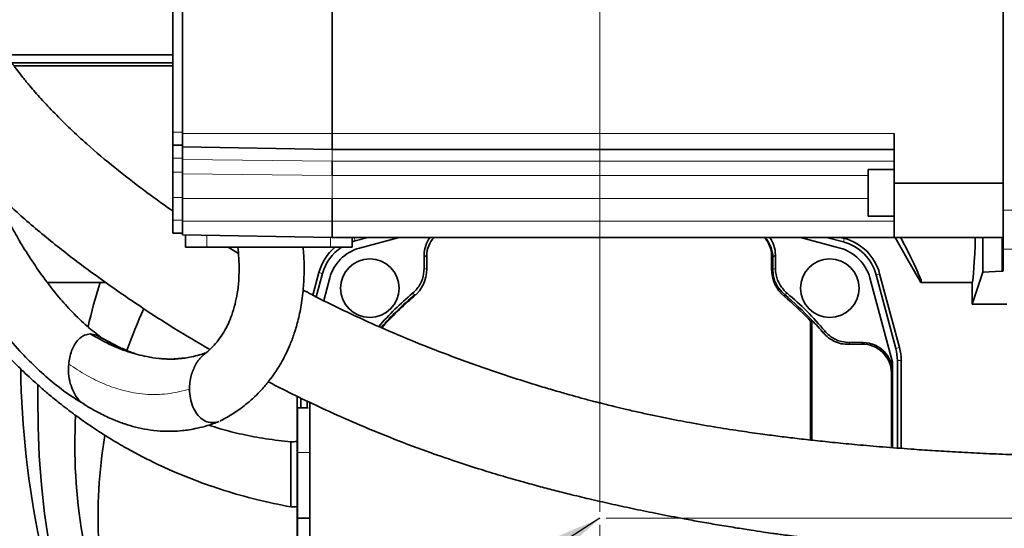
# Model space of a CAD drawing. Header units: millimetres. Extents: x 0 to 12429, y 0 to 8400.
# Tile 50 of 133: x 1611 to 2217, y 6561 to 6873. Entities that reach past the tile are written whole.
import ezdxf

# ---------------------------------------------------------------- set-up
doc = ezdxf.new("R2010")
doc.units = ezdxf.units.MM
doc.header["$LTSCALE"] = 20
doc.header["$PDSIZE"] = -1
doc.styles.add('SLDTEXTSTYLE0', font='TXT', dxfattribs={"width": 0.605})
doc.dimstyles.new('SLDDIMSTYLE11', dxfattribs={"dimtxt": 70, "dimasz": 70, "dimexe": 0, "dimexo": 0.0625, "dimgap": 17.5, "dimtad": 1, "dimdec": 1, "dimlfac": 0.5, "dimrnd": 1e-09, "dimzin": 12, "dimdsep": 46, "dimtxsty": 'SLDTEXTSTYLE0', "dimsah": 1, "dimcen": 0.09, "dimadec": 0, "dimazin": 3, "dimtfac": 1, "dimtmove": 0, "dimatfit": 0, "dimfxl": 1, "dimfrac": 2, "dimtolj": 1, "dimtzin": 12, "dimarcsym": 0})
doc.dimstyles.new('SLDDIMSTYLE5', dxfattribs={"dimtxt": 0.18, "dimasz": 70, "dimexe": 0, "dimexo": 0.0625, "dimgap": 0, "dimtad": 0, "dimtih": 1, "dimtoh": 1, "dimdec": 0, "dimrnd": 1e-09, "dimzin": 0, "dimdsep": 46, "dimtxsty": 'Standard', "dimsah": 1, "dimcen": 0.09, "dimadec": 0, "dimazin": 0, "dimtfac": 70, "dimtdec": 0, "dimtofl": 0, "dimtmove": 0, "dimatfit": 3, "dimfxl": 1, "dimfrac": 2, "dimtolj": 1, "dimtzin": 0, "dimarcsym": 0})
doc.dimstyles.new('SLDDIMSTYLE9', dxfattribs={"dimtxt": 70, "dimasz": 70, "dimexe": 0, "dimexo": 0.0625, "dimgap": 17.5, "dimtad": 1, "dimdec": 1, "dimlfac": 0.5, "dimrnd": 1e-09, "dimzin": 12, "dimdsep": 46, "dimtxsty": 'SLDTEXTSTYLE0', "dimsah": 1, "dimcen": 0.09, "dimadec": 0, "dimazin": 3, "dimtfac": 1, "dimtofl": 0, "dimtmove": 0, "dimatfit": 3, "dimfxl": 1, "dimfrac": 2, "dimtolj": 1, "dimtzin": 12, "dimarcsym": 0})

# ---------------------------------------------------------------- blocks, each defined once
blk = doc.blocks.new('_D_69')
at = {"color": 7, "linetype": 'Continuous', "lineweight": 0}
for p, q in [((1967.76, 6562.9), (1967.76, 5975.59)), ((2187.76, 6337.9), (2187.76, 5975.59)), ((1967.76, 6005.59), (1847.76, 6005.59)), ((1967.76, 6005.59), (2187.76, 6005.59)), ((2187.76, 6005.59), (2307.76, 6005.59))]:
    blk.add_line(p, q, dxfattribs=at)
at = {"color": 7, "linetype": 'Continuous', "lineweight": 18}
for points in [[(1967.76, 6005.59), (1897.76, 6015.59), (1897.76, 5995.59)], [(2187.76, 6005.59), (2257.76, 5995.59), (2257.76, 6015.59)]]:
    blk.add_solid(points, dxfattribs=at)
at = {"color": 7, "linetype": 'Continuous', "lineweight": 18, "insert": (1997.55, 6095.83), "char_height": 70, "attachment_point": 1, "style": 'SLDTEXTSTYLE0'}
blk.add_mtext('110', dxfattribs=at)
blk = doc.blocks.new('_D_70')
at = {"color": 7, "linetype": 'Continuous', "lineweight": 0}
for p, q in [((1967.76, 6570.9), (1967.76, 7620.71)), ((2147.76, 7244.1), (2147.76, 7620.71)), ((1967.76, 7590.71), (1847.76, 7590.71)), ((1967.76, 7590.71), (2147.76, 7590.71)), ((2147.76, 7590.71), (2267.76, 7590.71))]:
    blk.add_line(p, q, dxfattribs=at)
at = {"color": 7, "linetype": 'Continuous', "lineweight": 18}
for points in [[(1967.76, 7590.71), (1897.76, 7600.71), (1897.76, 7580.71)], [(2147.76, 7590.71), (2217.76, 7580.71), (2217.76, 7600.71)]]:
    blk.add_solid(points, dxfattribs=at)
at = {"color": 7, "linetype": 'Continuous', "lineweight": 18, "insert": (2004.29, 7680.95), "char_height": 70, "attachment_point": 1, "style": 'SLDTEXTSTYLE0'}
blk.add_mtext('90', dxfattribs=at)
blk = doc.blocks.new('_D_71')
at = {"color": 7, "linetype": 'Continuous', "lineweight": 0}
for p, q in [((1967.76, 7745.95), (1967.76, 7900.71)), ((2361.76, 6654.1), (2361.76, 7900.71)), ((1967.76, 7870.71), (2361.76, 7870.71)), ((1967.76, 6570.9), (1967.76, 7715.47))]:
    blk.add_line(p, q, dxfattribs=at)
at = {"color": 7, "linetype": 'Continuous', "lineweight": 18}
for points in [[(1967.76, 7870.71), (2037.76, 7860.71), (2037.76, 7880.71)], [(2361.76, 7870.71), (2291.76, 7880.71), (2291.76, 7860.71)]]:
    blk.add_solid(points, dxfattribs=at)
at = {"color": 7, "linetype": 'Continuous', "lineweight": 18, "insert": (2084.55, 7960.95), "char_height": 70, "attachment_point": 1, "style": 'SLDTEXTSTYLE0'}
blk.add_mtext('197', dxfattribs=at)
blk = doc.blocks.new('_D_72')
at = {"color": 7, "linetype": 'Continuous', "lineweight": 0}
for p, q in [((1788.96, 7222.9), (3335.92, 7222.9)), ((3305.92, 6566.9), (3305.92, 7222.9)), ((1971.76, 6566.9), (3335.92, 6566.9))]:
    blk.add_line(p, q, dxfattribs=at)
at = {"color": 7, "linetype": 'Continuous', "lineweight": 18}
for points in [[(3305.92, 7222.9), (3295.92, 7152.9), (3315.92, 7152.9)], [(3305.92, 6566.9), (3315.92, 6636.9), (3295.92, 6636.9)]]:
    blk.add_solid(points, dxfattribs=at)
at = {"color": 7, "linetype": 'Continuous', "lineweight": 18, "insert": (3215.68, 6814.69), "char_height": 70, "attachment_point": 1, "rotation": 90, "style": 'SLDTEXTSTYLE0'}
blk.add_mtext('328', dxfattribs=at)
blk = doc.blocks.new('_D_73')
at = {"color": 7, "linetype": 'Continuous', "lineweight": 0}
for p, q in [((3165.92, 6632.9), (3165.92, 6822.17)), ((2382.96, 6632.9), (3195.92, 6632.9)), ((3165.92, 6566.9), (3165.92, 6632.9)), ((1971.76, 6566.9), (3195.92, 6566.9)), ((3165.92, 6566.9), (3165.92, 6446.9))]:
    blk.add_line(p, q, dxfattribs=at)
at = {"color": 7, "linetype": 'Continuous', "lineweight": 18}
for points in [[(3165.92, 6632.9), (3175.92, 6702.9), (3155.92, 6702.9)], [(3165.92, 6566.9), (3155.92, 6496.9), (3175.92, 6496.9)]]:
    blk.add_solid(points, dxfattribs=at)
at = {"color": 7, "linetype": 'Continuous', "lineweight": 18, "insert": (3075.68, 6715.23), "char_height": 70, "attachment_point": 1, "rotation": 90, "style": 'SLDTEXTSTYLE0'}
blk.add_mtext('33', dxfattribs=at)
blk = doc.blocks.new('_D_74')
at = {"color": 7, "linetype": 'Continuous', "lineweight": 0}
for p, q in [((3305.92, 6566.9), (3305.92, 6686.9)), ((1971.76, 6566.9), (3335.92, 6566.9)), ((3305.92, 6566.9), (3305.92, 6362.9)), ((1772.76, 6362.9), (3335.92, 6362.9)), ((3305.92, 6362.9), (3305.92, 6242.9))]:
    blk.add_line(p, q, dxfattribs=at)
at = {"color": 7, "linetype": 'Continuous', "lineweight": 18}
for points in [[(3305.92, 6566.9), (3315.92, 6636.9), (3295.92, 6636.9)], [(3305.92, 6362.9), (3295.92, 6292.9), (3315.92, 6292.9)]]:
    blk.add_solid(points, dxfattribs=at)
at = {"color": 7, "linetype": 'Continuous', "lineweight": 18, "insert": (3215.68, 6384.69), "char_height": 70, "attachment_point": 1, "rotation": 90, "style": 'SLDTEXTSTYLE0'}
blk.add_mtext('102', dxfattribs=at)

msp = doc.modelspace()

# ---------------------------------------------------------------- linework, layer by layer
at = {"color": 7, "linetype": 'Continuous', "lineweight": 35}
for p, q in [((2215.757254, 6982.79251), (2215.757254, 6756.342782)), ((1705.157283, 6804.204477), (1705.157283, 6946.204437)), ((1711.15728, 6803.567661), (1711.15728, 6945.567621)), ((1803.157273, 6803.567661), (1803.157273, 6945.567621)), ((1705.157283, 6851.897968), (1602.570924, 6851.897968)), ((1606.100152, 6846.897973), (1705.157283, 6846.897973)), ((1705.157283, 6845.010413), (1607.48412, 6845.010413)), ((1705.157283, 6796.204461), (1705.157283, 6804.204477)), ((1711.15728, 6795.17342), (1711.15728, 6803.567661)), ((1803.157273, 6793.567552), (1803.157273, 6803.567661)), ((2148.757282, 6772.903217), (2148.757282, 6803.567661)), ((1705.157283, 6796.204461), (1711.15728, 6796.204461)), ((1705.157283, 6788.284434), (1705.157283, 6796.204461)), ((1711.15728, 6795.17342), (1803.157273, 6793.567552)), ((1711.15728, 6787.395372), (1711.15728, 6795.17342)), ((2148.757282, 6793.567552), (1803.157273, 6793.567552)), ((1705.157283, 6779.751195), (1705.157283, 6788.284434)), ((1711.15728, 6778.722777), (1711.15728, 6787.395372)), ((1803.157273, 6777.586593), (1803.157273, 6786.367549)), ((1705.157283, 6764.204516), (1705.157283, 6779.751195)), ((1711.15728, 6763.435616), (1711.15728, 6778.722777)), ((2148.757282, 6781.422152), (2132.757249, 6781.422152)), ((2132.757249, 6767.037167), (2132.757249, 6781.422152)), ((2215.757254, 6772.903217), (2148.757282, 6772.903217)), ((2148.757282, 6772.903217), (2148.757282, 6739.567651)), ((2132.757249, 6752.652182), (2132.757249, 6767.037167)), ((1705.157283, 6750.204457), (1705.157283, 6764.204516)), ((1711.15728, 6749.567641), (1711.15728, 6763.435616)), ((1803.157273, 6749.567641), (1803.157273, 6763.435616)), ((2132.757249, 6752.652182), (2148.757282, 6752.652182)), ((2215.757254, 6756.342782), (2215.757254, 6732.375635)), ((1705.157283, 6742.204441), (1705.157283, 6750.204457)), ((1711.15728, 6741.173519), (1711.15728, 6749.567641)), ((1803.157273, 6739.567651), (1803.157273, 6749.567641)), ((1705.157283, 6742.204441), (1711.15728, 6742.204441)), ((1711.15728, 6741.173519), (1803.157273, 6739.567651)), ((1712.904382, 6733.567609), (1712.904382, 6741.143002)), ((2148.757282, 6739.567651), (1803.157273, 6739.567651)), ((1815.41017, 6733.567609), (1815.41017, 6739.567651)), ((1815.41017, 6739.293589), (1816.326949, 6739.567651)), ((1817.310217, 6737.446441), (1815.41017, 6736.865534)), ((1825.22631, 6739.567651), (1817.310217, 6737.446441)), ((1844.399991, 6739.567651), (1820.008191, 6733.031882)), ((2115.506354, 6733.031882), (2091.114583, 6739.567651)), ((2117.53315, 6736.775293), (2107.112112, 6739.567651)), ((2116.021576, 6739.567651), (2118.129971, 6739.002718)), ((2148.757282, 6739.567651), (2215.757254, 6739.567651)), ((2156.624797, 6726.897968), (2149.309996, 6739.567651)), ((2203.269365, 6718.291415), (2203.269365, 6739.567651)), ((1726.141828, 6733.567609), (1712.904382, 6733.567609)), ((1802.172723, 6733.567609), (1726.141828, 6733.567609)), ((1745.452288, 6729.763879), (1739.129486, 6733.567609)), ((1815.41017, 6733.567609), (1802.172723, 6733.567609)), ((1859.757277, 6728.900685), (1859.757277, 6728.897943)), ((1859.757277, 6728.897943), (1859.757277, 6720.572962)), ((1861.363146, 6720.178856), (1861.363146, 6728.503837)), ((2073.363128, 6728.503837), (2073.363128, 6720.178856)), ((2075.757268, 6728.897943), (2075.757268, 6728.900685)), ((2075.757268, 6720.572962), (2075.757268, 6728.897943)), ((2215.757254, 6732.375635), (2215.757254, 6718.997969)), ((2074.1514, 6719.817294), (2074.1514, 6727.294816)), ((2165.285054, 6711.897983), (2156.624797, 6726.897968)), ((1791.266712, 6704.078569), (1794.981393, 6717.941894)), ((1797.208759, 6717.345013), (1793.373677, 6703.032388)), ((1859.757277, 6720.572962), (1859.757277, 6720.571531)), ((2075.757268, 6720.571531), (2075.757268, 6720.572962)), ((2149.790886, 6671.306028), (2137.634638, 6716.673865)), ((2139.862004, 6717.270626), (2152.018252, 6671.902909)), ((2196.68788, 6698.530926), (2203.269365, 6718.291415)), ((2215.054336, 6718.909039), (2203.269365, 6718.291415)), ((1660.431604, 6711.897983), (1628.027583, 6711.897983)), ((1660.431604, 6711.897983), (1663.969341, 6711.897983)), ((1801.623407, 6714.647068), (1797.907981, 6700.781001)), ((2147.757295, 6662.897958), (2133.891168, 6714.647068)), ((2196.68788, 6711.897983), (2165.285054, 6711.897983)), ((2196.68788, 6711.897983), (2196.68788, 6698.530926)), ((1852.558258, 6705.206289), (1852.557275, 6705.205454)), ((2082.957271, 6705.205454), (2082.956317, 6705.206289)), ((2218.124392, 6698.530926), (2196.68788, 6698.530926)), ((2096.259716, 6689.262404), (2097.363117, 6688.103809)), ((2097.363117, 6688.103809), (2097.363117, 6615.022554)), ((2098.151389, 6688.642992), (2098.256114, 6688.684239)), ((2098.151389, 6688.642992), (2098.151389, 6614.933743)), ((2098.256114, 6688.684239), (2098.256114, 6614.921941)), ((1658.227595, 6679.558887), (1654.367681, 6680.240406)), ((2106.065574, 6682.096972), (2106.06474, 6682.097925)), ((1672.491821, 6671.853198), (1661.226707, 6677.872552)), ((2120.911899, 6673.792257), (2128.791871, 6673.929824)), ((2121.432248, 6674.897923), (2121.430817, 6674.897923)), ((2129.757288, 6674.897923), (2121.432248, 6674.897923)), ((2129.76003, 6674.897923), (2129.757288, 6674.897923)), ((1681.697729, 6668.241634), (1676.488641, 6670.107736)), ((1692.3662, 6665.731205), (1690.154108, 6666.181935)), ((1723.520937, 6666.903032), (1724.091935, 6667.315616)), ((1724.250558, 6667.545809), (1723.672199, 6667.392863)), ((2147.757295, 6656.900658), (2147.757295, 6662.897958)), ((2150.759521, 6610.075845), (2150.759521, 6663.94843)), ((2153.065446, 6663.94843), (2153.065446, 6609.899058)), ((2147.108856, 6656.252279), (2147.108856, 6610.355629)), ((2147.757295, 6656.897916), (2147.757295, 6656.900658)), ((2147.757295, 6610.305919), (2147.757295, 6656.897916)), ((1781.598049, 6469.847573), (1781.598049, 6641.889824)), ((1783.903989, 6640.746488), (1783.903989, 6634.897961)), ((1787.75728, 6638.920321), (1787.75728, 6634.897961)), ((1789.363149, 6476.503863), (1789.363149, 6638.166322)), ((1788.455489, 6634.897961), (1781.757283, 6634.897961)), ((1781.757283, 6607.340826), (1781.757283, 6634.897961)), ((1777.757275, 6613.761558), (1777.757275, 6602.786555)), ((1781.757283, 6566.898002), (1781.757283, 6607.340826)), ((1777.757275, 6602.786555), (1777.757275, 6573.931946)), ((1781.757283, 6566.898002), (1789.350095, 6566.898002)), ((1781.757283, 6526.455058), (1781.757283, 6566.898002))]:
    msp.add_line(p, q, dxfattribs=at)
at = {"color": 8, "linetype": 'Continuous', "lineweight": 18}
for p, q in [((1705.157283, 6804.204477), (1711.15728, 6804.204477)), ((1711.15728, 6803.567661), (1803.157273, 6803.567661)), ((2148.757282, 6803.567661), (1803.157273, 6803.567661)), ((1803.157273, 6786.367549), (1803.157273, 6793.567552)), ((1705.157283, 6788.284434), (1711.15728, 6788.284434)), ((1711.15728, 6787.395372), (1803.157273, 6786.367549)), ((2148.757282, 6786.367549), (1803.157273, 6786.367549)), ((1705.157283, 6779.751195), (1711.15728, 6779.751195)), ((1711.15728, 6778.722777), (1803.157273, 6777.586593)), ((2132.757249, 6777.586593), (1803.157273, 6777.586593)), ((1803.157273, 6763.435616), (1803.157273, 6777.586593)), ((1705.157283, 6764.204516), (1711.15728, 6764.204516)), ((1711.15728, 6763.435616), (1803.157273, 6763.435616)), ((2132.757249, 6763.435616), (1803.157273, 6763.435616)), ((2300.827506, 6756.342782), (2215.757254, 6756.342782)), ((1705.157283, 6750.204457), (1711.15728, 6750.204457)), ((1711.15728, 6749.567641), (1803.157273, 6749.567641)), ((2148.757282, 6749.567641), (1803.157273, 6749.567641)), ((1726.141828, 6733.567609), (1726.141828, 6740.911974)), ((1802.172723, 6733.567609), (1802.172723, 6739.584817)), ((1816.741857, 6739.567651), (1817.310217, 6737.446441)), ((2118.129971, 6739.002718), (2117.53315, 6736.775293)), ((2215.054336, 6718.909039), (2215.054336, 6739.567651)), ((1861.363146, 6727.294816), (1859.757277, 6728.900685)), ((2075.757268, 6728.900685), (2074.1514, 6727.294816)), ((2295.873049, 6732.375635), (2215.757254, 6732.375635)), ((1794.981393, 6717.941894), (1797.208759, 6717.345013)), ((2139.862004, 6717.270626), (2137.634638, 6716.673865)), ((2128.791871, 6673.929824), (2129.76003, 6674.897923)), ((2152.018252, 6671.902909), (2149.790886, 6671.306028)), ((2153.065446, 6663.94843), (2150.759521, 6663.94843)), ((2147.757295, 6656.900658), (2147.108856, 6656.252279)), ((1781.757283, 6607.340826), (1789.119038, 6607.340826))]:
    msp.add_line(p, q, dxfattribs=at)
at = {"color": 7, "linetype": 'Continuous', "lineweight": 35, "flags": 128}
for points in [[(2152.803066, 6739.567651), (2153.752389, 6737.730159), (2156.486097, 6732.382549), (2158.86772, 6727.631582), (2160.891059, 6723.489298), (2162.550989, 6719.966306), (2163.843337, 6717.071547), (2164.764765, 6714.812411), (2165.313008, 6713.194622), (2165.486577, 6712.222351), (2165.285054, 6711.897983)], [(2196.68788, 6711.897983), (2196.924868, 6712.259664), (2197.1612, 6713.343991), (2197.396162, 6715.147509), (2197.629157, 6717.665447), (2197.859469, 6720.890536), (2198.086443, 6724.813475), (2198.309484, 6729.423298), (2198.527875, 6734.707011), (2198.704365, 6739.567651)], [(1622.081111, 6648.862495), (1621.998745, 6640.884651), (1622.224714, 6623.081817), (1623.01639, 6605.295076), (1624.372977, 6587.542667), (1626.293096, 6569.842352), (1628.774802, 6552.212252), (1631.815585, 6534.670247), (1635.412368, 6517.233981), (1639.561492, 6499.921097), (1644.25877, 6482.749237), (1649.499434, 6465.735807), (1655.278179, 6448.897971)]]:
    msp.add_lwpolyline(points, dxfattribs=at)
at = {"color": 7, "linetype": 'Continuous', "lineweight": 35}
for centre, radius in [((1826.335928, 6708.31928), 17.999994), ((2109.178643, 6708.319297), 18.000008)]:
    msp.add_circle(centre, radius, dxfattribs=at)
for centre, radius, start, end in [((1877.758774, 6728.897522), 18.001497, 143.648619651, 179.989933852), ((1877.363294, 6728.503809), 16.000149, 136.252330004, 179.999901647), ((2057.363181, 6728.503921), 15.999947, 359.999697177, 43.747805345), ((2056.153642, 6727.295406), 17.997757, 359.9981208, 42.990440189), ((2057.756174, 6728.897654), 18.001094, 0.009645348, 36.351801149), ((2110.175674, 6709.316307), 28.427598, 14.999903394, 75.000266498), ((2110.175508, 6709.316244), 30.733699, 14.999837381, 75.000005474), ((1824.667987, 6709.987288), 30.733852, 129.893078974, 164.999807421), ((1824.667521, 6709.987635), 28.427357, 123.954458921, 165.000340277), ((1826.737746, 6707.917554), 26.000316, 105.000406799, 164.999686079), ((2108.776854, 6707.917569), 26.000287, 15.000296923, 74.999703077), ((1839.363409, 6720.178743), 21.999736, 309.791507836, 0.00029435), ((2095.363022, 6720.178842), 21.999894, 179.999962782, 230.208400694), ((2215.150545, 6720.971036), 2.064241, 267.328616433, 287.092401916), ((1973.362864, 6611.961045), 328.501697, 162.288728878, 167.244136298), ((1967.761908, 6566.893339), 180.006524, 129.792009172, 139.067172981), ((1967.759295, 6566.895904), 178.396983, 129.574543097, 138.89873019), ((1967.755885, 6566.895852), 178.396619, 43.03555432, 50.425624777), ((1967.759499, 6566.90051), 179.996623, 39.791644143, 50.208208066), ((1967.361795, 6566.505529), 177.997873, 129.791822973, 138.665058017), ((1967.343094, 6566.483276), 178.028677, 43.603143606, 50.207465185), ((1967.754511, 6566.89905), 308.611715, 155.309879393, 160.48834404), ((1970.862897, 6566.887457), 176.248369, 40.251830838, 43.713438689), ((1650.796401, 6648.742351), 31.699866, 76.442356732, 83.531374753), ((2129.307682, 6656.135744), 17.801555, 0.375079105, 91.660412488), ((2129.757309, 6656.897937), 17.999986, 0.00866055, 89.99133945), ((2122.332515, 6663.948546), 28.427006, 359.999766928, 15.000064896), ((2122.3309, 6663.948447), 30.734546, 359.999967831, 14.999565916), ((2180.634323, 6667.849591), 569.156296, 180.940433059, 202.624810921), ((1973.662655, 6611.82857), 328.81425, 176.82746245, 202.575690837), ((1967.757351, 6566.897942), 308.614768, 170.497682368, 195.274445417)]:
    msp.add_arc(centre, radius, start, end, dxfattribs=at)
for points, knots in [([(1705.157283, 6755.845441), (1704.809578, 6756.080116), (1698.635696, 6760.247033), (1686.688318, 6768.989547), (1669.274486, 6782.37094), (1654.408263, 6794.94906), (1642.139625, 6806.229404), (1632.718632, 6815.520265), (1624.374019, 6824.378903), (1617.911366, 6831.776995), (1613.141422, 6837.599897), (1609.722847, 6841.988354), (1607.012214, 6845.619448), (1604.900017, 6848.547311), (1602.974186, 6851.290243), (1600.669466, 6854.667324), (1597.605973, 6859.346368), (1593.796409, 6865.511336), (1589.605546, 6872.799879), (1585.313575, 6880.900383), (1579.663766, 6892.526802), (1573.032086, 6908.222764), (1566.948344, 6925.515244), (1562.265158, 6940.859385), (1558.912112, 6953.07987), (1556.154834, 6964.139884), (1553.992627, 6973.555549), (1552.330515, 6981.331216), (1551.070247, 6987.637967), (1549.974927, 6993.466973), (1548.854801, 6999.859201), (1547.615467, 7007.645416), (1546.391953, 7016.385057), (1545.293818, 7025.493434), (1543.97017, 7038.27612), (1542.660578, 7054.487444), (1541.532939, 7071.468099), (1540.657312, 7085.341425), (1539.963352, 7096.33275), (1539.225236, 7107.627453), (1538.393774, 7119.81076), (1537.418859, 7133.29971), (1536.217081, 7148.579604), (1534.755446, 7164.97335), (1532.88906, 7181.44653), (1530.844443, 7196.527061), (1528.798581, 7209.935647), (1526.910557, 7221.664638), (1525.535287, 7230.315706), (1524.719374, 7236.132152), (1524.301928, 7239.444366), (1524.025249, 7241.876267), (1523.830579, 7243.782044), (1523.668525, 7245.559654), (1523.531143, 7247.494473), (1523.450663, 7249.308656), (1523.479125, 7250.514647), (1523.491638, 7251.072223), (1523.49347, 7251.15384)], [0, 0, 0, 0, 0.00227727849, 0.0404356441, 0.08033530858, 0.12148806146, 0.14609782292, 0.17079878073, 0.19330201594, 0.21214978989, 0.22411440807, 0.23416077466, 0.24234632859, 0.24871207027, 0.25375907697, 0.26054031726, 0.27090699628, 0.28411767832, 0.29987699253, 0.31654018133, 0.33387408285, 0.37003852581, 0.4089700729, 0.43333558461, 0.45712009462, 0.47775512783, 0.49521086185, 0.50956324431, 0.52091932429, 0.53012451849, 0.54176062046, 0.55614863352, 0.57292374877, 0.58966525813, 0.60595093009, 0.64268578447, 0.67794955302, 0.69833755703, 0.71815014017, 0.73773732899, 0.75978419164, 0.78444382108, 0.81115580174, 0.84299060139, 0.87378892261, 0.90114701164, 0.92560279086, 0.94742081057, 0.96564100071, 0.9731548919, 0.97930479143, 0.98376387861, 0.98644181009, 0.98970453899, 0.99345338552, 0.99697225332, 0.99955680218, 1, 1, 1, 1]), ([(1495.873376, 6958.564295), (1496.70332, 6954.593939), (1498.402454, 6946.465475), (1501.41368, 6934.173179), (1505.253572, 6920.227667), (1510.181493, 6904.687246), (1516.505941, 6887.530594), (1523.33747, 6871.480783), (1530.496401, 6856.56694), (1537.708125, 6843.026287), (1545.228597, 6830.292226), (1552.50977, 6819.086935), (1558.667587, 6810.356473), (1563.598019, 6803.787728), (1567.302982, 6799.068044), (1570.234104, 6795.463562), (1572.678435, 6792.532553), (1575.286025, 6789.471789), (1578.712452, 6785.555932), (1583.304276, 6780.493016), (1589.086085, 6774.387888), (1596.105132, 6767.337717), (1604.125148, 6759.704683), (1616.703325, 6748.35159), (1633.796476, 6734.13092), (1656.484407, 6716.908206), (1680.439525, 6700.126956), (1704.476082, 6684.390235), (1720.436442, 6674.950548), (1727.81952, 6670.583858)], [0, 0, 0, 0, 0.0317639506, 0.0650299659, 0.0990927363, 0.1450276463, 0.1926608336, 0.2422398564, 0.2815729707, 0.3221838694, 0.3623469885, 0.3973528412, 0.4268081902, 0.4459971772, 0.46166888, 0.4737952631, 0.4823794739, 0.4915570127, 0.5052843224, 0.523127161, 0.5450819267, 0.5711285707, 0.6010291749, 0.6317785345, 0.7038129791, 0.7750786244, 0.8547963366, 0.9328304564, 1, 1, 1, 1]), ([(1543.627058, 6785.31815), (1544.469806, 6783.097058), (1547.060713, 6776.268637), (1551.935712, 6764.939723), (1558.192039, 6751.232435), (1565.061968, 6737.467653), (1572.72411, 6723.324311), (1580.983779, 6709.454897), (1590.033444, 6695.783228), (1599.846491, 6682.561951), (1610.100725, 6670.51678), (1620.557451, 6659.816167), (1630.961467, 6650.598288), (1641.04045, 6642.820867), (1647.946845, 6638.649323), (1650.795321, 6636.92881)], [0, 0, 0, 0, 0.0382605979, 0.1176266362, 0.1985794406, 0.2809333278, 0.3653537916, 0.4576131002, 0.5408395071, 0.6293304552, 0.722650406, 0.7954035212, 0.8701139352, 0.9464297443, 1, 1, 1, 1]), ([(1660.909633, 6678.223385), (1658.062205, 6680.407358), (1651.843278, 6685.177264), (1643.314777, 6693.537897), (1634.267916, 6703.598214), (1625.633697, 6714.691856), (1617.598679, 6726.389491), (1610.894375, 6737.210277), (1605.148159, 6747.343049), (1599.570622, 6757.83681), (1596.129665, 6765.221914), (1594.245496, 6769.265784)], [0, 0, 0, 0, 0.0944087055, 0.206193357, 0.3137428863, 0.4505195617, 0.5759176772, 0.6872253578, 0.7855378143, 0.8825666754, 1, 1, 1, 1]), ([(1745.131987, 6733.540429), (1745.350882, 6731.294962), (1745.805961, 6726.626683), (1745.93423, 6719.806666), (1745.679797, 6712.545558), (1744.902322, 6705.52368), (1743.465689, 6698.371346), (1741.627718, 6692.23098), (1739.467018, 6686.938069), (1737.071521, 6682.244661), (1734.182446, 6677.70481), (1731.074015, 6673.831532), (1727.99637, 6670.686478), (1725.854466, 6668.693765), (1724.39311, 6667.644824), (1724.037933, 6667.389883)], [0, 0, 0, 0, 0.0931873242, 0.19373446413, 0.28154161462, 0.39326746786, 0.48518023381, 0.58262899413, 0.65759679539, 0.72108586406, 0.80010888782, 0.87953054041, 0.92570431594, 0.98194271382, 1, 1, 1, 1]), ([(1734.702769, 6626.97853), (1737.356709, 6628.41073), (1742.678223, 6631.282487), (1749.528597, 6636.340435), (1755.167023, 6641.25151), (1759.951964, 6646.117386), (1764.138659, 6651.04394), (1768.102098, 6656.478008), (1771.425483, 6661.781699), (1774.398058, 6667.302271), (1777.085868, 6673.131565), (1779.724416, 6680.038604), (1782.212937, 6688.370506), (1784.319215, 6698.425622), (1785.546949, 6708.761042), (1785.948951, 6719.065688), (1785.849819, 6727.033111), (1785.386534, 6731.959665), (1785.234082, 6733.580841)], [0, 0, 0, 0, 0.0720028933, 0.1443756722, 0.2029243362, 0.2506048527, 0.3073499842, 0.3572883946, 0.4112416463, 0.4568099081, 0.5070655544, 0.5645607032, 0.6333909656, 0.7146778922, 0.8098175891, 0.8817522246, 0.9610883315, 1, 1, 1, 1]), ([(1852.558258, 6705.206289), (1853.53397, 6706.127483), (1856.138638, 6708.586617), (1859.083845, 6713.840757), (1859.532799, 6718.327933), (1859.757277, 6720.571531)], [0, 0, 0, 0, 0.2304664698, 0.6152312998, 1, 1, 1, 1]), ([(2081.408682, 6704.403652), (2079.822515, 6706.005765), (2076.650185, 6709.209986), (2074.465784, 6714.851536), (2074.237818, 6718.452307), (2074.1514, 6719.817294)], [0, 0, 0, 0, 0.3830663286, 0.76613161, 1, 1, 1, 1]), ([(2075.757268, 6720.571531), (2075.84067, 6719.232241), (2076.063309, 6715.657044), (2078.21553, 6710.031388), (2081.376045, 6706.814664), (2082.956317, 6705.206289)], [0, 0, 0, 0, 0.23046924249, 0.6152312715, 1, 1, 1, 1]), ([(1566.534801, 6712.345733), (1569.723423, 6707.837574), (1575.719192, 6699.360592), (1584.77528, 6687.882404), (1593.003453, 6678.172162), (1600.344624, 6670.091671), (1606.967886, 6663.21841), (1612.676008, 6657.603519), (1617.2678, 6653.2877), (1620.704861, 6650.159112), (1624.36872, 6646.903063), (1629.218825, 6642.73559), (1636.251187, 6636.987401), (1645.131954, 6630.19342), (1655.502238, 6622.901253), (1666.182845, 6616.050296), (1676.232409, 6610.156951), (1685.733919, 6605.027409), (1695.454868, 6600.188487), (1706.306999, 6595.261114), (1720.150613, 6589.627146), (1737.015111, 6583.771423), (1756.849626, 6578.119104), (1770.671471, 6575.3202), (1777.757275, 6573.885335)], [0, 0, 0, 0, 0.06382594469, 0.12001603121, 0.16895471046, 0.21094136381, 0.2462028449, 0.27928933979, 0.30349439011, 0.31904933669, 0.33301860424, 0.36015889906, 0.39296876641, 0.43800814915, 0.48939326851, 0.53948242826, 0.58465745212, 0.62404339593, 0.66428874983, 0.71016757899, 0.76179523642, 0.83702073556, 0.9164482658, 1, 1, 1, 1]), ([(2397.754612, 6606.539144), (2396.275501, 6606.485165), (2389.87781, 6606.251686), (2379.246673, 6605.909816), (2366.540835, 6605.536471), (2355.874131, 6605.264807), (2347.229869, 6605.073482), (2340.665693, 6604.947025), (2336.098517, 6604.8692), (2333.068471, 6604.821852), (2330.699303, 6604.787181), (2328.261239, 6604.753806), (2323.870976, 6604.698632), (2316.978883, 6604.627887), (2307.038892, 6604.565132), (2295.04437, 6604.551218), (2281.615356, 6604.617557), (2266.903506, 6604.790137), (2251.112968, 6605.091196), (2234.451446, 6605.546155), (2217.764229, 6606.146313), (2201.836063, 6606.853375), (2186.834738, 6607.641787), (2172.752767, 6608.491779), (2157.822926, 6609.505169), (2142.372826, 6610.688456), (2126.727954, 6612.040051), (2112.904353, 6613.361593), (2100.552458, 6614.648263), (2089.29412, 6615.914815), (2078.517194, 6617.219748), (2067.184061, 6618.695998), (2054.370909, 6620.50715), (2039.409018, 6622.835089), (2026.316325, 6625.106175), (2015.64005, 6627.1148), (2007.971682, 6628.628506), (1999.96163, 6630.289428), (1991.709368, 6632.087959), (1983.842985, 6633.888982), (1977.19728, 6635.477943), (1972.267136, 6636.69455), (1968.84356, 6637.557551), (1966.05543, 6638.270888), (1963.249108, 6638.998459), (1959.950177, 6639.867153), (1955.235892, 6641.130564), (1948.861579, 6642.884902), (1940.588716, 6645.245144), (1929.806337, 6648.447748), (1916.899141, 6652.484769), (1902.469278, 6657.270933), (1888.34691, 6662.213414), (1871.385816, 6668.453985), (1851.961251, 6676.087551), (1830.446372, 6685.237783), (1810.148803, 6694.614782), (1795.200088, 6701.927352), (1787.005961, 6706.317975), (1785.189542, 6707.291259)], [0, 0, 0, 0, 0.0070675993, 0.0305699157, 0.0507907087, 0.0677653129, 0.081520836, 0.0920779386, 0.0991156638, 0.1033326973, 0.1065484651, 0.1104298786, 0.1149757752, 0.127514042, 0.1433419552, 0.1624409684, 0.1847887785, 0.2074670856, 0.232695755, 0.260203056, 0.2870560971, 0.312429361, 0.3363356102, 0.3587869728, 0.3797938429, 0.4077904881, 0.4327774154, 0.4547767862, 0.4740996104, 0.4920773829, 0.5088749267, 0.5259357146, 0.5466505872, 0.5706655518, 0.5982370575, 0.6100985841, 0.6225397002, 0.6355602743, 0.6491603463, 0.6628693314, 0.674094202, 0.6817882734, 0.6871173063, 0.6909534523, 0.6955306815, 0.7009607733, 0.7072431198, 0.7188361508, 0.7325300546, 0.7483224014, 0.7725450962, 0.7971041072, 0.8209143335, 0.8439882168, 0.8833998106, 0.9205610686, 0.9556103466, 0.9901599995, 1, 1, 1, 1]), ([(1641.074556, 6661.752595), (1641.244417, 6663.120304), (1641.585312, 6665.865171), (1642.722695, 6669.708254), (1644.311859, 6673.192127), (1646.242445, 6675.98207), (1648.45182, 6678.103354), (1651.073008, 6679.748853), (1653.177594, 6680.06285), (1654.367681, 6680.240406)], [0, 0, 0, 0, 0.1672319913, 0.3356192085, 0.4845225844, 0.631060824, 0.7444809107, 0.8555108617, 1, 1, 1, 1]), ([(1712.987694, 6665.529384), (1709.907742, 6665.189252), (1701.965465, 6664.312155), (1689.988972, 6665.827872), (1677.384546, 6669.121124), (1665.679603, 6673.805526), (1658.211492, 6678.053822), (1654.367681, 6680.240406)], [0, 0, 0, 0, 0.1506072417, 0.38837106, 0.5818685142, 0.7847891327, 1, 1, 1, 1]), ([(2120.911899, 6673.792257), (2119.353393, 6673.868104), (2116.147673, 6674.024115), (2111.89923, 6675.586608), (2108.191588, 6677.832064), (2106.343488, 6679.761696), (2105.377736, 6680.770053)], [0, 0, 0, 0, 0.2652504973, 0.545598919, 0.7625460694, 1, 1, 1, 1]), ([(2106.065574, 6682.096972), (2106.986794, 6681.121286), (2109.446001, 6678.51668), (2114.700061, 6675.57138), (2119.187233, 6675.122408), (2121.430817, 6674.897923)], [0, 0, 0, 0, 0.23046683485, 0.61523385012, 1, 1, 1, 1]), ([(1676.785844, 6670.182003), (1674.54278, 6671.072697), (1668.084746, 6673.637103), (1662.120369, 6677.220263), (1658.227595, 6679.558887)], [0, 0, 0, 0, 0.3473293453, 1, 1, 1, 1]), ([(1725.682083, 6668.686403), (1724.305984, 6668.216612), (1721.303124, 6667.191453), (1716.86567, 6666.169998), (1712.795282, 6665.454355), (1709.796284, 6665.091092), (1707.502657, 6664.824461), (1705.422085, 6664.705314), (1702.9728, 6664.722106), (1700.042021, 6664.875764), (1697.929243, 6665.070552), (1696.784976, 6665.176048)], [0, 0, 0, 0, 0.1484669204, 0.3239779, 0.4644256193, 0.5705338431, 0.632529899, 0.7002811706, 0.7832668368, 0.8826186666, 1, 1, 1, 1]), ([(1650.646928, 6636.971964), (1649.429129, 6637.862542), (1646.72141, 6639.842701), (1643.927312, 6644.447513), (1641.898476, 6649.852713), (1640.848069, 6655.751241), (1640.999053, 6659.751955), (1641.074556, 6661.752595)], [0, 0, 0, 0, 0.1615778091, 0.3592606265, 0.5687163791, 0.7843276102, 1, 1, 1, 1]), ([(1719.074461, 6661.31164), (1719.336517, 6661.767206), (1719.953479, 6662.839747), (1720.697144, 6663.829242), (1721.124935, 6664.398445)], [0, 0, 0, 0, 0.4247534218, 1, 1, 1, 1]), ([(1721.124935, 6664.398445), (1721.568862, 6664.93033), (1722.311366, 6665.81995), (1723.174038, 6666.59241), (1723.520937, 6666.903032)], [0, 0, 0, 0, 0.5978784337, 1, 1, 1, 1]), ([(1715.391177, 6646.327032), (1715.439794, 6647.705686), (1715.538902, 6650.516093), (1716.496847, 6655.654055), (1718.083792, 6659.137229), (1719.074461, 6661.31164)], [0, 0, 0, 0, 0.2656799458, 0.5415924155, 1, 1, 1, 1]), ([(1763.834867, 6650.831236), (1765.532596, 6649.939821), (1772.373858, 6646.347727), (1784.92455, 6640.194443), (1802.051699, 6632.123614), (1820.921225, 6623.814613), (1841.718871, 6615.3095), (1861.629151, 6607.857786), (1879.573567, 6601.674889), (1894.406711, 6596.90326), (1907.918814, 6592.819869), (1920.031313, 6589.35717), (1930.786697, 6586.428911), (1940.81032, 6583.812727), (1951.34725, 6581.170448), (1963.08127, 6578.357715), (1975.98791, 6575.417198), (1989.562413, 6572.483809), (2004.164763, 6569.498721), (2017.593046, 6566.919734), (2029.767961, 6564.707965), (2040.236938, 6562.891305), (2050.646498, 6561.174208), (2060.116027, 6559.691506), (2067.789881, 6558.54419), (2073.422387, 6557.733288), (2077.7556, 6557.12582), (2082.098243, 6556.530737), (2087.783746, 6555.774837), (2095.401551, 6554.806427), (2104.982617, 6553.661658), (2116.454939, 6552.39624), (2129.811367, 6551.062358), (2145.012754, 6549.719919), (2161.477918, 6548.470058), (2182.589002, 6547.128729), (2206.914868, 6545.9648), (2233.624781, 6545.132808), (2257.829113, 6544.697942), (2279.486842, 6544.529258), (2296.559413, 6544.526066), (2310.522148, 6544.58742), (2322.88291, 6544.680228), (2337.165609, 6544.8374), (2353.396735, 6545.076591), (2371.58346, 6545.427033), (2386.588697, 6545.76242), (2395.530898, 6546.025065), (2397.758665, 6546.090497)], [0, 0, 0, 0, 0.0088524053, 0.0356721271, 0.0645208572, 0.0962588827, 0.1308453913, 0.1682419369, 0.1943873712, 0.2184620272, 0.2401728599, 0.2595515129, 0.2766195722, 0.2916330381, 0.3073766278, 0.3267703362, 0.3473383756, 0.368487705, 0.3908843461, 0.4161451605, 0.43161264, 0.4480112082, 0.4651985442, 0.4803188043, 0.4922609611, 0.5010196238, 0.5065901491, 0.5124615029, 0.5212554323, 0.5330690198, 0.5479130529, 0.5658020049, 0.5863531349, 0.6098805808, 0.6362530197, 0.6625836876, 0.7075376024, 0.748678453, 0.7859496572, 0.819296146, 0.8486664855, 0.8647672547, 0.8837578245, 0.9057333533, 0.9307094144, 0.958699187, 0.9897107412, 1, 1, 1, 1]), ([(1730.901125, 6625.693573), (1729.598163, 6625.690274), (1726.880113, 6625.683391), (1722.994753, 6627.685564), (1719.726675, 6631.023978), (1717.274111, 6635.482744), (1715.700337, 6640.704644), (1715.495758, 6644.425114), (1715.391177, 6646.327032)], [0, 0, 0, 0, 0.1337861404, 0.27908535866, 0.43862104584, 0.6139759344, 0.80266304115, 1, 1, 1, 1]), ([(1650.561745, 6636.922731), (1653.732534, 6635.032238), (1659.530799, 6631.575186), (1667.939218, 6627.687834), (1675.319109, 6624.908519), (1682.395032, 6622.835365), (1689.686527, 6621.319621), (1697.237663, 6620.449224), (1704.42134, 6620.292151), (1710.344575, 6620.674801), (1715.481268, 6621.33926), (1720.573066, 6622.296674), (1726.796292, 6623.883336), (1731.203249, 6625.500783), (1733.610111, 6626.384153)], [0, 0, 0, 0, 0.1270903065, 0.2324037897, 0.3185980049, 0.3985594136, 0.4861646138, 0.574830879, 0.6600290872, 0.7333384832, 0.7790832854, 0.8383843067, 0.9117335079, 1, 1, 1, 1]), ([(1733.595657, 6626.460923), (1732.753714, 6626.142774), (1731.871555, 6625.809427), (1730.943436, 6625.698624), (1730.901125, 6625.693573)], [0, 0, 0, 0, 0.9544116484, 1, 1, 1, 1]), ([(1736.334178, 6627.908959), (1735.860944, 6627.578939), (1735.181808, 6627.105329), (1734.436091, 6626.74888), (1734.210002, 6626.64081)], [0, 0, 0, 0, 0.6968166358, 1, 1, 1, 1]), ([(1777.757275, 6613.848819), (1772.597811, 6614.425775), (1762.54532, 6615.549894), (1748.011512, 6618.364276), (1736.324336, 6621.207682), (1729.59105, 6623.442447), (1727.303538, 6624.201669)], [0, 0, 0, 0, 0.3016477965, 0.5877183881, 0.8599347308, 1, 1, 1, 1]), ([(1781.80893, 6614.174737), (1780.808605, 6614.086833), (1779.457127, 6613.96807), (1778.102662, 6613.892433), (1777.750733, 6613.87278)], [0, 0, 0, 0, 0.7401717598, 1, 1, 1, 1]), ([(1777.689758, 6573.881759), (1778.947209, 6573.94259), (1780.309551, 6574.008495), (1781.669436, 6574.11164), (1781.774136, 6574.119581)], [0, 0, 0, 0, 0.9230077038, 1, 1, 1, 1])]:
    msp.add_open_spline(points, degree=3, knots=knots, dxfattribs=at)
at = {"color": 8, "linetype": 'Continuous', "lineweight": 18}
for points, knots in [([(1859.757277, 6720.571531), (1860.025441, 6720.445835), (1860.560926, 6720.194838), (1861.09602, 6719.94301), (1861.363146, 6719.817294)], [0, 0, 0, 0, 0.5007878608, 1, 1, 1, 1]), ([(2074.1514, 6719.817294), (2074.418536, 6719.943008), (2074.953636, 6720.194825), (2075.489115, 6720.445833), (2075.757268, 6720.571531)], [0, 0, 0, 0, 0.4992273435, 1, 1, 1, 1]), ([(1854.105863, 6704.403652), (1853.881679, 6704.520176), (1853.36605, 6704.788182), (1852.849962, 6705.055305), (1852.558258, 6705.206289)], [0, 0, 0, 0, 0.4347774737, 1, 1, 1, 1]), ([(2082.956317, 6705.206289), (2082.731997, 6705.090191), (2082.215894, 6704.823081), (2081.700222, 6704.555137), (2081.408682, 6704.403652)], [0, 0, 0, 0, 0.4346404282, 1, 1, 1, 1]), ([(2105.377736, 6680.770053), (2105.494094, 6680.994291), (2105.616947, 6681.231047), (2105.846477, 6681.673224), (2105.959264, 6681.891361), (2106.065574, 6682.096972)], [0, 0, 0, 0, 0.50708462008, 0.53539177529, 1, 1, 1, 1]), ([(2121.430817, 6674.897923), (2121.330832, 6674.684682), (2121.157992, 6674.316064), (2120.984872, 6673.947578), (2120.911899, 6673.792257)], [0, 0, 0, 0, 0.5784862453, 1, 1, 1, 1]), ([(1715.391177, 6646.327032), (1710.880287, 6645.182831), (1701.917272, 6642.909333), (1687.88472, 6642.813624), (1674.891993, 6645.086538), (1662.918737, 6649.245254), (1651.790762, 6654.645267), (1644.726033, 6659.33082), (1641.074556, 6661.752595)], [0, 0, 0, 0, 0.1768318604, 0.3513601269, 0.5299815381, 0.6771888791, 0.8331518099, 1, 1, 1, 1])]:
    msp.add_open_spline(points, degree=3, knots=knots, dxfattribs=at)
at = {"color": 7, "linetype": 'Continuous', "lineweight": 0}
msp.add_point((1967.757279, 6566.897973), dxfattribs=at)

# ---------------------------------------------------------------- dimensions: what is measured, and where the dimension line sits
at = {"color": 7, "linetype": 'Continuous', "lineweight": 18}
for base, p2, dimstyle, picture, middle in [((2361.757279, 7870.712061), (2361.757279, 6650.097973), 'SLDDIMSTYLE9', '_D_71', (2164.757279, 7870.712061)), ((2147.757279, 7590.712061), (2147.757279, 7240.097973), 'SLDDIMSTYLE11', '_D_70', (2057.757279, 7590.712061)), ((2187.757279, 6005.59314), (2187.757279, 6341.897973), 'SLDDIMSTYLE11', '_D_69', (2077.757279, 6005.59314))]:
    dim = msp.add_linear_dim(base=base, p1=(1967.757279, 6566.897973), p2=p2, dimstyle=dimstyle, dxfattribs=at)
    dim.commit()
    dim.dimension.update_dxf_attribs({"geometry": picture, "text_midpoint": middle, "dimtype": 160})
for base, p2, dimstyle, picture, middle in [((3305.916316, 7222.897973), (1784.957279, 7222.897973), 'SLDDIMSTYLE9', '_D_72', (3305.916316, 6894.897973)), ((3165.916316, 6632.897973), (2378.957279, 6632.897973), 'SLDDIMSTYLE11', '_D_73', (3165.916316, 6768.699403)), ((3305.916316, 6362.897973), (1768.757279, 6362.897973), 'SLDDIMSTYLE11', '_D_74', (3305.916316, 6464.897973))]:
    dim = msp.add_linear_dim(base=base, p1=(1967.757279, 6566.897973), p2=p2, angle=90, dimstyle=dimstyle, dxfattribs=at)
    dim.commit()
    dim.dimension.update_dxf_attribs({"geometry": picture, "text_midpoint": middle, "dimtype": 160})

# ---------------------------------------------------------------- leaders
at = {"color": 7, "linetype": 'Continuous', "lineweight": 0}
msp.add_leader([(1967.757279, 6566.897973), (1447.777778, 6233.888889)], dimstyle='SLDDIMSTYLE5', dxfattribs=at)

doc.saveas('drawing.dxf')
